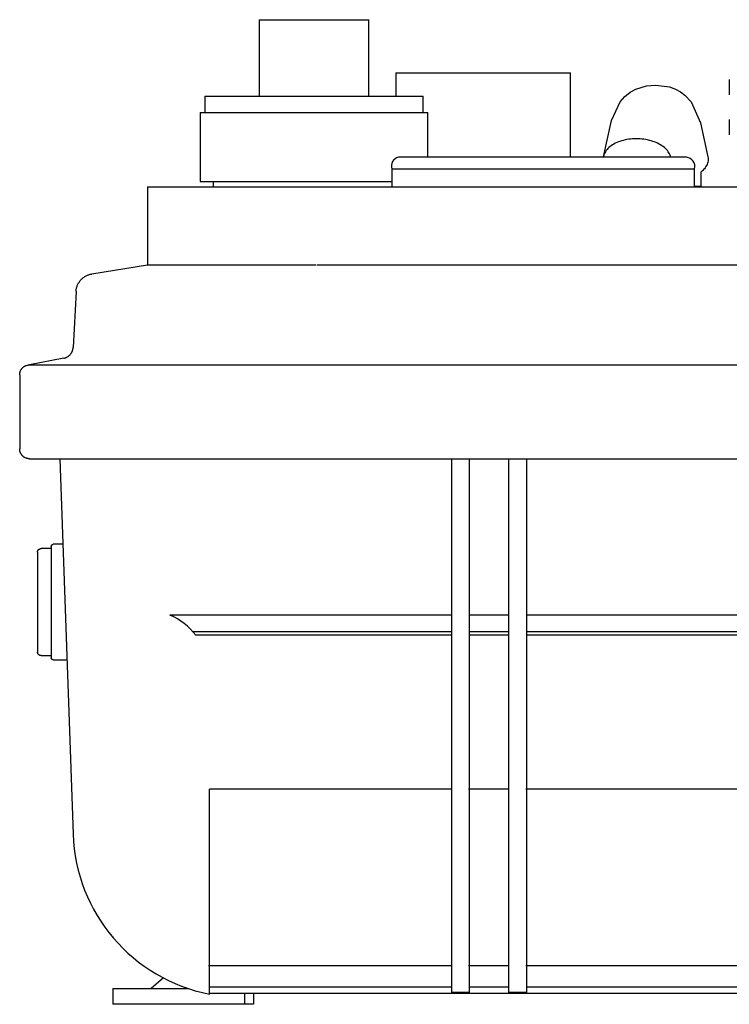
# Model space of a CAD drawing. Header units: millimetres. Extents: x -455 to 454, y 14 to 746.
# Tile 1 of 2: x -455 to -150, y 14 to 436. Entities that reach past the tile are written whole.
import ezdxf

# ---------------------------------------------------------------- set-up
doc = ezdxf.new("R2010")
doc.units = ezdxf.units.MM
for name, color, linetype, true_color in [('Material 1', 7, 'Continuous', 0xe6e6e6), ('Material 2', 5, 'Continuous', 0x0000ff), ('Material 3', 251, 'Continuous', 0x505050)]:
    doc.layers.add(name, color=color, linetype=linetype, true_color=true_color)

msp = doc.modelspace()

# ---------------------------------------------------------------- linework, layer by layer
at = {"layer": 'Material 1'}
for p, q in [((-352.05, 436.07), (-352.05, 403.21)), ((-352.05, 436.07), (-304.95, 436.07)), ((-304.95, 403.21), (-304.95, 436.07)), ((-293.36, 413.31), (-293.36, 403.21)), ((-293.36, 413.31), (-218.36, 413.31)), ((-218.36, 377.07), (-218.36, 413.31)), ((-150.25, 410.44), (-150.25, 403.82)), ((-375.32, 403.21), (-375.32, 396.21)), ((-375.32, 403.21), (-281.68, 403.21)), ((-281.68, 396.21), (-281.68, 403.21)), ((-377.34, 396.21), (-377.34, 366.69)), ((-377.34, 396.21), (-279.66, 396.21)), ((-279.66, 377.07), (-279.66, 396.21)), ((-150.25, 393.26), (-150.25, 386.64)), ((-399.91, 364.41), (-399.91, 330.83)), ((-377.34, 366.69), (-295.14, 366.69)), ((-371.77, 366.69), (-371.77, 364.41)), ((-201.74, 364.27), (-201.74, 364.41)), ((-162.35, 364.51), (-165.14, 364.51)), ((-399.89, 330.78), (-423.84, 326.99)), ((-309.48, 330.83), (-327.05, 330.83)), ((-430.58, 319.5), (-431.84, 295.5)), ((-435.87, 290.85), (-450.59, 287.99)), ((-450.59, 287.99), (-450.24, 287.99)), ((-450.24, 287.99), (450.09, 287.99)), ((-454.78, 283.8), (-454.78, 251.95)), ((-450.59, 247.77), (450.09, 247.77)), ((-437.51, 247.77), (-431.88, 86.7)), ((-269.39, 18.75), (-269.39, 247.77)), ((-261.82, 247.77), (-261.82, 18.75)), ((-244.93, 18.75), (-244.93, 247.77)), ((-237.35, 247.77), (-237.35, 18.75)), ((-441.2, 209.21), (-445.62, 209.21)), ((-436.22, 211.06), (-440.34, 211.06)), ((-381.34, 180.65), (-390.27, 180.65)), ((-319.12, 180.65), (-381.34, 180.65)), ((-269.39, 180.65), (-319.12, 180.65)), ((-244.93, 180.65), (-261.82, 180.65)), ((-69.03, 180.65), (-237.35, 180.65)), ((-372.05, 173.52), (-380.41, 173.52)), ((-316.81, 173.52), (-372.05, 173.52)), ((-269.39, 173.52), (-316.81, 173.52)), ((-244.93, 173.52), (-261.82, 173.52)), ((-69.03, 173.52), (-237.35, 173.52)), ((-370.9, 172.03), (-379.2, 172.03)), ((-316.53, 172.03), (-370.9, 172.03)), ((-269.39, 172.03), (-316.53, 172.03)), ((-244.93, 172.03), (-261.82, 172.03)), ((-69.03, 172.03), (-237.35, 172.03)), ((-445.62, 163.33), (-441.2, 163.33)), ((-440.34, 161.48), (-434.49, 161.48)), ((-269.68, 106.03), (-373.3, 106.03)), ((-373.3, 18.15), (-373.3, 106.03)), ((-245.22, 106.03), (-262.11, 106.03)), ((-69.04, 106.03), (-237.63, 106.03)), ((-417.94, 48.3), (-417.92, 48.28)), ((-357.46, 30.2), (-373.68, 30.2)), ((-269.39, 30.2), (-357.46, 30.2)), ((-245.22, 30.2), (-262.11, 30.2)), ((-69.04, 30.2), (-237.63, 30.2)), ((-393.02, 25.06), (-398.36, 20.58)), ((-373.3, 21.29), (-269.39, 21.29)), ((-261.82, 21.29), (-244.93, 21.29)), ((-237.35, 21.29), (31.36, 21.29)), ((-414.84, 20.58), (-414.84, 13.75)), ((-414.84, 20.58), (-398.36, 20.58)), ((-398.36, 20.58), (-382.42, 20.58)), ((-398.36, 20.58), (-382.42, 20.58)), ((-373.3, 20), (-373.3, 20.02)), ((-373.3, 18.5), (-310.53, 18.5)), ((-358.09, 13.75), (-358.09, 18.5)), ((-354.48, 18.5), (-354.48, 13.75)), ((-310.53, 18.5), (-69.03, 18.5)), ((-261.82, 18.75), (-269.39, 18.75)), ((-237.35, 18.75), (-244.93, 18.75)), ((-398.36, 13.75), (-414.84, 13.75)), ((-358.09, 13.75), (-398.36, 13.75)), ((-354.48, 13.75), (-358.09, 13.75))]:
    msp.add_line(p, q, dxfattribs=at)
at = {"layer": 'Material 1', "flags": 128}
for points in [[(-430.58, 319.5), (-430.55, 319.82), (-430.52, 320.14), (-430.47, 320.46), (-430.41, 320.77), (-430.34, 321.08), (-430.25, 321.39), (-430.15, 321.69), (-430.04, 322), (-429.92, 322.29), (-429.78, 322.58), (-429.64, 322.87), (-429.48, 323.15), (-429.31, 323.42), (-429.13, 323.68), (-428.95, 323.94), (-428.75, 324.19), (-428.54, 324.43), (-428.32, 324.67), (-428.09, 324.89), (-427.85, 325.11), (-427.61, 325.31), (-427.36, 325.51), (-427.1, 325.69), (-426.83, 325.87), (-426.55, 326.03), (-426.27, 326.19), (-425.98, 326.33), (-425.69, 326.46), (-425.4, 326.58), (-425.09, 326.68), (-424.79, 326.78), (-424.48, 326.86), (-424.17, 326.93), (-423.85, 326.98), (-423.84, 326.99)], [(-435.87, 290.85), (-435.68, 290.89), (-435.49, 290.94), (-435.29, 291), (-435.11, 291.07), (-434.92, 291.14), (-434.74, 291.22), (-434.56, 291.31), (-434.38, 291.4), (-434.21, 291.5), (-434.04, 291.61), (-433.88, 291.73), (-433.72, 291.85), (-433.56, 291.97), (-433.41, 292.11), (-433.27, 292.25), (-433.13, 292.39), (-433, 292.54), (-432.88, 292.7), (-432.76, 292.86), (-432.64, 293.02), (-432.54, 293.19), (-432.44, 293.37), (-432.35, 293.55), (-432.26, 293.73), (-432.18, 293.91), (-432.11, 294.1), (-432.05, 294.29), (-432, 294.48), (-431.95, 294.67), (-431.91, 294.87), (-431.88, 295.07), (-431.85, 295.27), (-431.84, 295.47), (-431.84, 295.5)], [(-454.78, 283.8), (-454.77, 283.97), (-454.76, 284.14), (-454.75, 284.3), (-454.72, 284.47), (-454.69, 284.63), (-454.66, 284.8), (-454.61, 284.96), (-454.56, 285.12), (-454.51, 285.28), (-454.44, 285.43), (-454.38, 285.59), (-454.3, 285.74), (-454.22, 285.88), (-454.14, 286.03), (-454.04, 286.17), (-453.95, 286.3), (-453.84, 286.44), (-453.74, 286.56), (-453.62, 286.69), (-453.5, 286.81), (-453.38, 286.92), (-453.26, 287.03), (-453.12, 287.14), (-452.99, 287.23), (-452.85, 287.33), (-452.71, 287.42), (-452.56, 287.5), (-452.41, 287.57), (-452.26, 287.64), (-452.1, 287.71), (-451.95, 287.76), (-451.79, 287.82), (-451.63, 287.86), (-451.46, 287.9), (-451.3, 287.93), (-451.13, 287.96), (-450.97, 287.97), (-450.8, 287.99), (-450.63, 287.99), (-450.59, 287.99)], [(-450.59, 247.77), (-450.75, 247.77), (-450.92, 247.78), (-451.09, 247.8), (-451.25, 247.82), (-451.42, 247.85), (-451.58, 247.89), (-451.74, 247.93), (-451.9, 247.98), (-452.06, 248.03), (-452.22, 248.1), (-452.37, 248.16), (-452.52, 248.24), (-452.67, 248.32), (-452.81, 248.41), (-452.95, 248.5), (-453.09, 248.59), (-453.22, 248.7), (-453.35, 248.81), (-453.47, 248.92), (-453.59, 249.04), (-453.71, 249.16), (-453.81, 249.29), (-453.92, 249.42), (-454.02, 249.55), (-454.11, 249.69), (-454.2, 249.83), (-454.28, 249.98), (-454.36, 250.13), (-454.43, 250.28), (-454.49, 250.44), (-454.55, 250.59), (-454.6, 250.75), (-454.64, 250.92), (-454.68, 251.08), (-454.71, 251.24), (-454.74, 251.41), (-454.76, 251.57), (-454.77, 251.74), (-454.77, 251.91), (-454.78, 251.95)], [(-447.12, 207.71), (-447.11, 207.77), (-447.11, 207.83), (-447.1, 207.89), (-447.1, 207.95), (-447.09, 208.01), (-447.07, 208.07), (-447.06, 208.13), (-447.04, 208.18), (-447.02, 208.24), (-447, 208.3), (-446.97, 208.35), (-446.95, 208.4), (-446.92, 208.46), (-446.89, 208.51), (-446.85, 208.56), (-446.82, 208.61), (-446.78, 208.65), (-446.74, 208.7), (-446.7, 208.74), (-446.66, 208.79), (-446.62, 208.83), (-446.57, 208.87), (-446.52, 208.9), (-446.48, 208.94), (-446.43, 208.97), (-446.37, 209.01), (-446.32, 209.03), (-446.27, 209.06), (-446.21, 209.09), (-446.16, 209.11), (-446.1, 209.13), (-446.05, 209.15), (-445.99, 209.16), (-445.93, 209.18), (-445.87, 209.19), (-445.81, 209.2), (-445.75, 209.21), (-445.69, 209.21), (-445.63, 209.21), (-445.62, 209.21)], [(-447.12, 207.63), (-447.12, 207.67), (-447.12, 207.71), (-447.12, 207.71)], [(-447.12, 207.71), (-447.12, 207.69), (-447.12, 207.64), (-447.12, 207.56), (-447.12, 207.44), (-447.12, 207.28), (-447.12, 207.1), (-447.12, 206.88), (-447.12, 206.62), (-447.12, 206.34), (-447.12, 206.02), (-447.12, 205.67), (-447.12, 205.29), (-447.12, 204.88), (-447.12, 204.44), (-447.12, 203.97), (-447.12, 203.47), (-447.12, 202.94), (-447.12, 202.39), (-447.12, 201.81), (-447.12, 201.21), (-447.12, 200.58), (-447.12, 199.93), (-447.12, 199.26), (-447.12, 198.57), (-447.12, 197.86), (-447.12, 197.12), (-447.12, 196.38), (-447.12, 195.61), (-447.12, 194.83), (-447.12, 194.04), (-447.12, 193.24), (-447.12, 192.42), (-447.12, 191.59), (-447.12, 190.76), (-447.12, 189.92), (-447.12, 189.07), (-447.12, 188.22), (-447.12, 187.36), (-447.12, 186.5), (-447.12, 185.65), (-447.12, 184.79), (-447.12, 183.93), (-447.12, 183.08), (-447.12, 182.24), (-447.12, 181.4), (-447.12, 180.57), (-447.12, 179.75), (-447.12, 178.94), (-447.12, 178.14), (-447.12, 177.35), (-447.12, 176.58), (-447.12, 175.82), (-447.12, 175.08), (-447.12, 174.36), (-447.12, 173.65), (-447.12, 172.97), (-447.12, 172.31), (-447.12, 171.67), (-447.12, 171.05), (-447.12, 170.46), (-447.12, 169.9), (-447.12, 169.36), (-447.12, 168.84), (-447.12, 168.36), (-447.12, 167.9), (-447.12, 167.47), (-447.12, 167.08), (-447.12, 166.71), (-447.12, 166.37), (-447.12, 166.07), (-447.12, 165.8), (-447.12, 165.56), (-447.12, 165.36), (-447.12, 165.18), (-447.12, 165.05), (-447.12, 164.94), (-447.12, 164.87), (-447.12, 164.84), (-447.12, 164.83)], [(-441.2, 210.2), (-441.2, 210.24), (-441.2, 210.27), (-441.2, 210.31), (-441.19, 210.34), (-441.19, 210.38), (-441.18, 210.41), (-441.17, 210.44), (-441.16, 210.47), (-441.15, 210.51), (-441.13, 210.54), (-441.12, 210.57), (-441.11, 210.6), (-441.09, 210.63), (-441.07, 210.66), (-441.05, 210.69), (-441.03, 210.72), (-441.01, 210.74), (-440.99, 210.77), (-440.97, 210.8), (-440.94, 210.82), (-440.92, 210.84), (-440.89, 210.87), (-440.86, 210.89), (-440.84, 210.91), (-440.81, 210.93), (-440.78, 210.95), (-440.75, 210.96), (-440.72, 210.98), (-440.69, 210.99), (-440.65, 211.01), (-440.62, 211.02), (-440.59, 211.03), (-440.56, 211.04), (-440.52, 211.04), (-440.49, 211.05), (-440.46, 211.06), (-440.42, 211.06), (-440.39, 211.06), (-440.35, 211.06), (-440.34, 211.06)], [(-441.2, 210.14), (-441.2, 210.16), (-441.2, 210.2), (-441.2, 210.2)], [(-441.2, 210.2), (-441.2, 210.19), (-441.2, 210.13), (-441.2, 210.03), (-441.2, 209.9), (-441.2, 209.73), (-441.2, 209.52), (-441.2, 209.27), (-441.2, 208.99), (-441.2, 208.67), (-441.2, 208.32), (-441.2, 207.92), (-441.2, 207.5), (-441.2, 207.04), (-441.2, 206.55), (-441.2, 206.02), (-441.2, 205.47), (-441.2, 204.88), (-441.2, 204.26), (-441.2, 203.62), (-441.2, 202.95), (-441.2, 202.25), (-441.2, 201.52), (-441.2, 200.77), (-441.2, 200), (-441.2, 199.2), (-441.2, 198.39), (-441.2, 197.55), (-441.2, 196.7), (-441.2, 195.83), (-441.2, 194.94), (-441.2, 194.04), (-441.2, 193.13), (-441.2, 192.21), (-441.2, 191.28), (-441.2, 190.34), (-441.2, 189.39), (-441.2, 188.44), (-441.2, 187.49), (-441.2, 186.53), (-441.2, 185.57), (-441.2, 184.62), (-441.2, 183.66), (-441.2, 182.71), (-441.2, 181.77), (-441.2, 180.83), (-441.2, 179.91), (-441.2, 178.99), (-441.2, 178.08), (-441.2, 177.19), (-441.2, 176.31), (-441.2, 175.45), (-441.2, 174.6), (-441.2, 173.78), (-441.2, 172.97), (-441.2, 172.19), (-441.2, 171.42), (-441.2, 170.69), (-441.2, 169.97), (-441.2, 169.28), (-441.2, 168.62), (-441.2, 167.99), (-441.2, 167.39), (-441.2, 166.82), (-441.2, 166.27), (-441.2, 165.76), (-441.2, 165.29), (-441.2, 164.84), (-441.2, 164.43), (-441.2, 164.06), (-441.2, 163.72), (-441.2, 163.42), (-441.2, 163.15), (-441.2, 162.92), (-441.2, 162.73), (-441.2, 162.58), (-441.2, 162.46), (-441.2, 162.38), (-441.2, 162.34), (-441.2, 162.34)], [(-447.12, 164.83), (-447.12, 164.85), (-447.12, 164.9)], [(-445.62, 163.33), (-445.68, 163.33), (-445.73, 163.34), (-445.79, 163.34), (-445.85, 163.35), (-445.91, 163.36), (-445.97, 163.37), (-446.03, 163.39), (-446.09, 163.41), (-446.14, 163.43), (-446.2, 163.45), (-446.25, 163.47), (-446.31, 163.5), (-446.36, 163.53), (-446.41, 163.56), (-446.46, 163.59), (-446.51, 163.63), (-446.56, 163.67), (-446.6, 163.7), (-446.65, 163.74), (-446.69, 163.79), (-446.73, 163.83), (-446.77, 163.88), (-446.81, 163.92), (-446.84, 163.97), (-446.88, 164.02), (-446.91, 164.07), (-446.94, 164.12), (-446.97, 164.18), (-446.99, 164.23), (-447.01, 164.29), (-447.03, 164.34), (-447.05, 164.4), (-447.07, 164.46), (-447.08, 164.52), (-447.09, 164.58), (-447.1, 164.64), (-447.11, 164.7), (-447.11, 164.76), (-447.12, 164.82), (-447.12, 164.83)], [(-441.2, 162.34), (-441.2, 162.36), (-441.2, 162.4)], [(-440.34, 161.48), (-440.38, 161.48), (-440.41, 161.48), (-440.45, 161.49), (-440.48, 161.49), (-440.51, 161.5), (-440.55, 161.5), (-440.58, 161.51), (-440.61, 161.52), (-440.65, 161.53), (-440.68, 161.55), (-440.71, 161.56), (-440.74, 161.58), (-440.77, 161.59), (-440.8, 161.61), (-440.83, 161.63), (-440.86, 161.65), (-440.88, 161.67), (-440.91, 161.69), (-440.94, 161.72), (-440.96, 161.74), (-440.98, 161.76), (-441.01, 161.79), (-441.03, 161.82), (-441.05, 161.85), (-441.07, 161.87), (-441.08, 161.9), (-441.1, 161.93), (-441.12, 161.96), (-441.13, 162), (-441.14, 162.03), (-441.16, 162.06), (-441.17, 162.09), (-441.18, 162.13), (-441.18, 162.16), (-441.19, 162.19), (-441.2, 162.23), (-441.2, 162.26), (-441.2, 162.29), (-441.2, 162.33), (-441.2, 162.34)]]:
    msp.add_lwpolyline(points, dxfattribs=at)
at = {"layer": 'Material 1'}
for centre, radius, start, end in [((-400.79, 155.7), 27.07, 37.0841, 67.1369), ((-359.52, 89.23), 72.41, 182, 259.031)]:
    msp.add_arc(centre, radius, start, end, dxfattribs=at)
for points, knots in [([(-399.91, 364.41), (-399.91, 364.41), (-399.05, 364.41), (-386.48, 364.41), (-349.33, 364.41), (-175.77, 364.41), (114.8, 364.41), (260.73, 364.41), (366.5, 364.41), (391.72, 364.41), (400.15, 364.41), (400.85, 364.41), (400.84, 364.41)], [6.8746, 6.8746, 6.8746, 6.8746, 6.96093, 7.357968, 7.795753, 8.389494, 9.067875, 9.666438, 10.031249, 10.371677, 10.75096, 10.870487, 10.870487, 10.870487, 10.870487]), ([(-327.59, 330.83), (-331.79, 330.83), (-363.14, 330.83), (-386.48, 330.83), (-399.05, 330.83), (-399.91, 330.83), (-399.91, 330.83)], [-7.8584559, -7.8584559, -7.8584559, -7.8584559, -7.7957531, -7.3579679, -6.9609296, -6.8746004, -6.8746004, -6.8746004, -6.8746004]), ([(318.05, 330.83), (305.69, 330.83), (242.73, 330.83), (114.8, 330.83), (-153.19, 330.83), (-274.49, 330.83), (-309.56, 330.83)], [-9.828732, -9.828732, -9.828732, -9.828732, -9.666438, -9.067875, -8.389494, -7.941128, -7.941128, -7.941128, -7.941128])]:
    msp.add_open_spline(points, degree=3, knots=knots, dxfattribs=at)
at = {"layer": 'Material 2'}
msp.add_line((-162.35, 364.51), (-162.33, 370.76), dxfattribs=at)
at = {"layer": 'Material 2', "flags": 128}
for points in [[(-204.27, 377.21), (-200.74, 392.86), (-197.03, 400.91), (-195.1, 403.15), (-192.86, 404.92), (-190.36, 406.27), (-185.82, 407.64), (-181.84, 408)], [(-181.84, 408), (-175.98, 407.22), (-173.4, 406.3), (-171.16, 405.13), (-169.27, 403.77), (-166.56, 400.79), (-162.62, 391.81), (-159.41, 377.21)]]:
    msp.add_lwpolyline(points, dxfattribs=at)
at = {"layer": 'Material 2'}
for points, knots in [([(-190.18, 385.01), (-191.27, 385.01), (-193.44, 384.86), (-196.52, 384.19), (-199.25, 383.11), (-201.51, 381.67), (-203.19, 379.96), (-204.02, 378.37), (-204.25, 377.39), (-204.29, 377.07)], [-1, -1, -1, -1, -0.9285714, -0.8571429, -0.7857143, -0.7142857, -0.6428571, -0.5714286, -0.5370917, -0.5370917, -0.5370917, -0.5370917]), ([(-175.36, 377.07), (-175.44, 377.39), (-175.75, 378.37), (-176.72, 379.96), (-178.55, 381.67), (-180.94, 383.11), (-183.77, 384.19), (-186.9, 384.86), (-189.09, 385.01), (-190.18, 385.01)], [-0.4628983, -0.4628983, -0.4628983, -0.4628983, -0.4285714, -0.3571429, -0.2857143, -0.2142857, -0.1428571, -0.0714286, 0, 0, 0, 0]), ([(-159.41, 377.21), (-159.34, 376.82), (-159.27, 375.75), (-159.67, 374.01), (-160.76, 372.23), (-161.81, 371.19), (-162.33, 370.76)], [-0.5420347, -0.5420347, -0.5420347, -0.5420347, -0.5, -0.4285714, -0.3571429, -0.3006993, -0.3006993, -0.3006993, -0.3006993])]:
    msp.add_open_spline(points, degree=3, knots=knots, dxfattribs=at)
at = {"layer": 'Material 3'}
for p, q in [((-168.65, 377.07), (-292.26, 377.07)), ((-295.14, 372.07), (-295.14, 364.41)), ((-295.14, 372.07), (-165.14, 372.07)), ((-165.14, 364.41), (-165.14, 372.07))]:
    msp.add_line(p, q, dxfattribs=at)
for centre, radius, start, end in [((-291.3, 373.19), 4, 103.806, 196.194), ((-169.05, 373.06), 4.03, 345.7219, 84.2781)]:
    msp.add_arc(centre, radius, start, end, dxfattribs=at)

doc.saveas('drawing.dxf')
